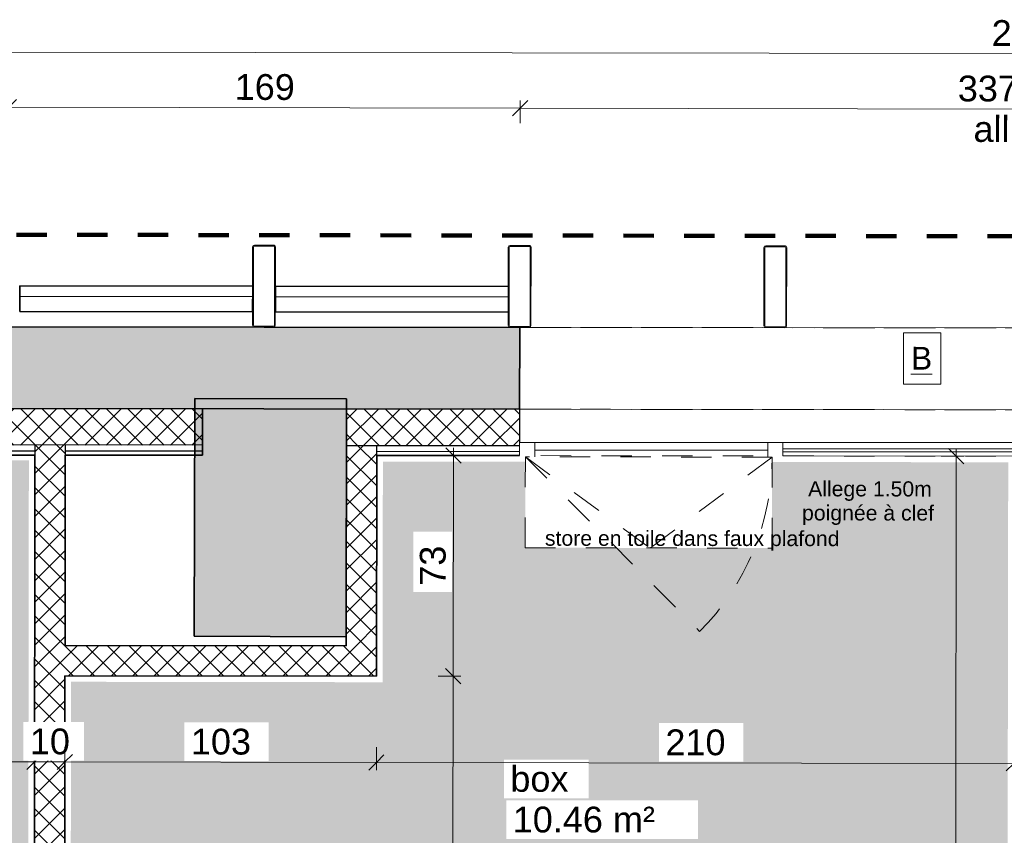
# Model space of a CAD drawing. Header units: metres. Extents: x 107 to 154, y -7 to 138.
# Tile 39 of 62: x 122.37 to 125.62, y 132.83 to 135.52. Entities that reach past the tile are written whole.
import ezdxf

# ---------------------------------------------------------------- set-up
doc = ezdxf.new("R2010")
doc.units = ezdxf.units.M
for name, pattern in [('Caché', [0.003, 0.002, -0.001]), ('Centre', [0.0125, 0.0025, -0.001875, 0.00625, -0.001875]), ('Projeté', [0.003969, 0.002381, -0.001587])]:
    doc.linetypes.add(name, pattern=pattern)
for name, color, linetype, lineweight in [('A-ANNO-DIMS', 7, 'Continuous', 20), ('A-ANNO-DIMS-50', 7, 'Continuous', 20), ('A-AREA-IDEN', 7, 'Continuous', 20), ('A-DETL-GENF', 7, 'Continuous', 18), ('A-DETL-HDLN', 7, 'Caché', 18), ('A-GENM', 7, 'Continuous', 18), ('A-GLAZ', 7, 'Continuous', 18), ('A-GLAZ-CURT', 7, 'Continuous', 18), ('A-GLAZ-CWMG', 7, 'Continuous', 18), ('A-WALL', 7, 'Continuous', 18), ('G-ANNO-TEXT', 7, 'Continuous', 20), ('I-WALL', 7, 'Continuous', 18), ('S-COLS', 7, 'Continuous', 18)]:
    doc.layers.add(name, color=color, linetype=linetype, lineweight=lineweight)
doc.layers.add('A-DETL', color=7, linetype='Continuous', lineweight=18, true_color=0x00a600)
doc.layers.add('A-WALL-PATT', color=7, linetype='Continuous', true_color=0x2a2a2a)
doc.styles.add('Arial_4', font='arial.ttf', dxfattribs={"height": 0.075})
doc.styles.add('Arial_5', font='arial.ttf', dxfattribs={"height": 0.085})
doc.styles.add('Arial_8', font='arial.ttf', dxfattribs={"height": 0.05})
doc.dimstyles.new('GRZRIG_Cotes_linéaires_-Arial_1_7', dxfattribs={"dimscale": 0.3048, "dimtxt": 0.086722, "dimasz": 0.164042, "dimexe": 0.082021, "dimexo": 0.0625, "dimgap": 8.2021e-05, "dimtad": 1, "dimdec": 0, "dimlfac": 100, "dimzin": 0, "dimdsep": 46, "dimtxsty": 'Arial_5', "dimblk1": 'OBLIQUE', "dimblk2": 'OBLIQUE', "dimsah": 1, "dimcen": 0.09, "dimdle": 0.082021, "dimazin": 0, "dimtfac": 1, "dimtdec": 4, "dimtix": 1, "dimtmove": 0, "dimatfit": 3, "dimfxl": 0.164042, "dimfxlon": 1, "dimtvp": 1, "dimtolj": 1, "dimtzin": 0, "dimarcsym": 2})
doc.dimstyles.new('GRZRIG_Cotes_linéaires_-Arial_1_7_op', dxfattribs={"dimscale": 0.3048, "dimtxt": 0.086722, "dimasz": 0.164042, "dimexe": 0.082021, "dimexo": 0.0625, "dimgap": 8.2021e-05, "dimtad": 1, "dimdec": 0, "dimlfac": 100, "dimzin": 0, "dimdsep": 46, "dimtxsty": 'Arial_5', "dimblk1": 'OBLIQUE', "dimblk2": 'OBLIQUE', "dimsah": 1, "dimcen": 0.09, "dimdle": 0.082021, "dimazin": 0, "dimtfac": 1, "dimtdec": 4, "dimtix": 1, "dimtmove": 0, "dimatfit": 3, "dimfxl": 0.164042, "dimfxlon": 1, "dimtvp": 1, "dimtfill": 1, "dimtolj": 1, "dimtzin": 0, "dimarcsym": 2})
pattern_1 = [(45, (0, 0), (-0.035355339, 0.035355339), []), (135, (0, 0), (-0.035355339, -0.035355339), [])]

# ---------------------------------------------------------------- blocks, each defined once
blk = doc.blocks.new('Profil creux rectangulaire RHS - 270x75RHS-V39-DCE-R-1 Proj 50')
at = {"layer": 'S-COLS'}
for p, q in [((0.0315, 0.135), (-0.0315, 0.135)), ((-0.0315, 0.132), (0.0315, 0.132)), ((-0.0375, 0.129), (-0.0375, 0)), ((-0.0345, -0.129), (-0.0345, 0.129)), ((0.0345, 0.129), (0.0345, -0.129)), ((0.0375, -0.129), (0.0375, 0.129)), ((-0.0375, -0.085), (-0.0375, -0.129)), ((0.0315, -0.132), (-0.0315, -0.132))]:
    blk.add_line(p, q, dxfattribs=at)
for centre, radius, start, end in [((-0.0315, 0.129), 0.006, 90, 180), ((-0.0315, 0.129), 0.003, 90, 180), ((0.0315, 0.129), 0.006, 360, 90), ((0.0315, 0.129), 0.003, 0, 90), ((-0.0315, -0.129), 0.006, 180, 270), ((-0.0315, -0.129), 0.003, 180, 270), ((0.0315, -0.129), 0.006, 270, 360), ((0.0315, -0.129), 0.003, 270, 360)]:
    blk.add_arc(centre, radius, start, end, dxfattribs=at)
blk = doc.blocks.new('Profil creux rectangulaire RHS - 270x75RHS-V41-DCE-R-1 Proj 50')
at = {"layer": 'S-COLS'}
for p, q in [((0.0315, 0.135), (-0.0315, 0.135)), ((-0.0315, 0.132), (0.0315, 0.132)), ((-0.0375, 0.129), (-0.0375, -0.129)), ((-0.0345, -0.129), (-0.0345, 0.129)), ((0.0345, 0.129), (0.0345, -0.129)), ((0.0375, -0.129), (0.0375, 0.129)), ((0.0315, -0.132), (-0.0315, -0.132))]:
    blk.add_line(p, q, dxfattribs=at)
for centre, radius, start, end in [((-0.0315, 0.129), 0.006, 90, 180), ((-0.0315, 0.129), 0.003, 90, 180), ((0.0315, 0.129), 0.006, 360, 90), ((0.0315, 0.129), 0.003, 0, 90), ((-0.0315, -0.129), 0.006, 180, 270), ((-0.0315, -0.129), 0.003, 180, 270), ((0.0315, -0.129), 0.006, 270, 360), ((0.0315, -0.129), 0.003, 270, 360)]:
    blk.add_arc(centre, radius, start, end, dxfattribs=at)
blk = doc.blocks.new('OMD_Ouvrant - Oscillo Battant-4982624-DCE-R-1 Proj 50')
at = {"layer": 'A-GLAZ'}
for p, q in [((-0.3838, -0.0216), (-0.3838, 0)), ((-0.3838, 0), (0.3838, 0)), ((0.3838, 0), (0.3838, -0.0229))]:
    blk.add_line(p, q, dxfattribs=at)
blk = doc.blocks.new('Meneau rectangulaire - 50x50-4729527-DCE-R-1 Proj 50')
at = {"layer": 'A-GLAZ-CWMG'}
blk.add_line((124.8382, 134.1215), (124.0705, 134.1214), dxfattribs=at)
blk = doc.blocks.new('Meneau rectangulaire - 50x50-V71-DCE-R-1 Proj 50')
at = {"layer": 'A-GLAZ-CWMG'}
for p, q in [((0, -0.025), (0, 0.0178)), ((-0.05, -0.025), (-0.05, 0)), ((-0.05, -0.025), (0, -0.025))]:
    blk.add_line(p, q, dxfattribs=at)
blk = doc.blocks.new('Panneau système - Vitré-4864169-DCE-R-1 Proj 50')
at = {"layer": 'A-GLAZ-CURT'}
for p, q in [((-0.3835, 0.005), (0.3835, 0.005)), ((-0.3835, -0.005), (-0.3835, 0.005)), ((0.3835, -0.005), (0.3835, 0.005)), ((0.3835, -0.005), (-0.3835, -0.005))]:
    blk.add_line(p, q, dxfattribs=at)
blk = doc.blocks.new('Meneau rectangulaire - 50x50-4864165-DCE-R-1 Proj 50')
at = {"layer": 'A-GLAZ-CWMG'}
for p, q in [((125.6553, 134.1215), (124.8882, 134.1215)), ((124.8882, 134.0776), (125.6553, 134.0766))]:
    blk.add_line(p, q, dxfattribs=at)
blk = doc.blocks.new('Meneau rectangulaire - 50x50-V77-DCE-R-1 Proj 50')
at = {"layer": 'A-GLAZ-CWMG'}
for p, q in [((0.025, -0.025), (0.025, 0.0189)), ((-0.025, -0.025), (-0.025, 0)), ((-0.025, -0.025), (0.025, -0.025))]:
    blk.add_line(p, q, dxfattribs=at)
blk = doc.blocks.new('Ouverture-Fenêtre-Carrée - 3370x 1000mm-4885515-DCE-R-1 Proj 50')
at = {"layer": 'A-GENM'}
blk.add_line((-1.6932, -0.135), (-1.6932, 0.135), dxfattribs=at)
at = {"layer": 'A-GENM', "linetype": 'Projeté'}
for p, q in [((-1.6932, 0.135), (1.6768, 0.135)), ((1.6768, -0.135), (-1.6932, -0.135))]:
    blk.add_line(p, q, dxfattribs=at)
blk = doc.blocks.new('Ouverture-Fenêtre-Carrée - 3370x 1000mm-4899162-DCE-R-1 Proj 50')
at = {"layer": 'A-GENM', "linetype": 'Projeté'}
for p, q in [((1.6768, 0.135), (-1.6932, 0.135)), ((-1.6932, -0.135), (1.6768, -0.135))]:
    blk.add_line(p, q, dxfattribs=at)
at = {"layer": 'A-GENM'}
blk.add_line((-1.6932, 0.135), (-1.6932, -0.135), dxfattribs=at)
blk = doc.blocks.new('Ouverture-Fenêtre-Carrée - 3370x 1000mm-4899175-DCE-R-1 Proj 50')
at = {"layer": 'A-GENM'}
blk.add_line((-1.6932, -0.0765), (-1.6932, 0.0765), dxfattribs=at)
at = {"layer": 'A-GENM', "linetype": 'Projeté'}
for p, q in [((-1.6932, 0.0765), (1.6768, 0.0765)), ((1.6768, -0.0765), (-1.6932, -0.0765))]:
    blk.add_line(p, q, dxfattribs=at)
blk = doc.blocks.new('DIMBLOCK46-DCE-R-1 Proj 50')
at = {"layer": 'A-ANNO-DIMS-50'}
for p, q in [((119.7177, 133.0725), (119.7178, 133.1225)), ((122.4219, 133.0685), (122.4219, 133.1185)), ((119.7177, 133.0725), (119.6927, 133.0475)), ((119.7177, 133.0725), (119.7428, 133.0975)), ((119.7177, 133.0725), (122.4219, 133.0685)), ((119.7177, 133.0725), (119.7177, 133.0475)), ((122.4219, 133.0685), (122.3968, 133.0436)), ((122.4219, 133.0685), (122.4218, 133.0435)), ((122.4219, 133.0685), (122.4469, 133.0935))]:
    blk.add_line(p, q, dxfattribs=at)
at = {"layer": 'A-ANNO-DIMS-50', "color": 0, "insert": (120.9719, 133.181), "char_height": 0.085, "width": 0.23535, "attachment_point": 1, "rotation": 359.9159, "line_spacing_factor": 0.941778, "style": 'Arial_5', "bg_fill": 3, "box_fill_scale": 1.25, "bg_fill_color": 256, "bg_fill_true_color": 13158600, "bg_fill_transparency": 0}
blk.add_mtext('270', dxfattribs=at)
blk = doc.blocks.new('_Oblique')
at = {"color": 0, "linetype": 'ByBlock', "lineweight": -2}
blk.add_line((-0.5, -0.5), (0.5, 0.5), dxfattribs=at)
blk = doc.blocks.new('DIMBLOCK47-DCE-R-1 Proj 50')
at = {"layer": 'A-ANNO-DIMS-50'}
for p, q in [((122.4219, 133.0685), (122.4219, 133.1185)), ((122.5219, 133.0684), (122.5219, 133.1184)), ((122.4219, 133.0685), (122.3968, 133.0436)), ((122.4219, 133.0685), (122.4218, 133.0435)), ((122.4219, 133.0685), (122.4469, 133.0935)), ((122.4219, 133.0685), (122.5219, 133.0684)), ((122.5219, 133.0684), (122.4968, 133.0434)), ((122.5219, 133.0684), (122.5218, 133.0434)), ((122.5219, 133.0684), (122.5469, 133.0934))]:
    blk.add_line(p, q, dxfattribs=at)
at = {"layer": 'A-ANNO-DIMS-50', "color": 0, "insert": (122.4067, 133.1789), "char_height": 0.085, "width": 0.1569, "attachment_point": 1, "rotation": 359.9159, "line_spacing_factor": 0.941778, "style": 'Arial_5', "bg_fill": 3, "box_fill_scale": 1.25, "bg_fill_color": 256, "bg_fill_true_color": 13158600, "bg_fill_transparency": 0}
blk.add_mtext('10', dxfattribs=at)
blk = doc.blocks.new('DIMBLOCK48-DCE-R-1 Proj 50')
at = {"layer": 'A-ANNO-DIMS-50'}
for p, q in [((122.5219, 133.0684), (122.5219, 133.1184)), ((123.5485, 133.0669), (123.5485, 133.1169)), ((122.5219, 133.0684), (122.4968, 133.0434)), ((122.5219, 133.0684), (122.5218, 133.0434)), ((122.5219, 133.0684), (122.5469, 133.0934)), ((122.5219, 133.0684), (123.5485, 133.0669)), ((123.5485, 133.0669), (123.5735, 133.0918)), ((123.5485, 133.0669), (123.5234, 133.0419)), ((123.5485, 133.0669), (123.5484, 133.0419))]:
    blk.add_line(p, q, dxfattribs=at)
at = {"layer": 'A-ANNO-DIMS-50', "color": 0, "insert": (122.9373, 133.1782), "char_height": 0.085, "width": 0.23535, "attachment_point": 1, "rotation": 359.9159, "line_spacing_factor": 0.941778, "style": 'Arial_5', "bg_fill": 3, "box_fill_scale": 1.25, "bg_fill_color": 256, "bg_fill_true_color": 13158600, "bg_fill_transparency": 0}
blk.add_mtext('103', dxfattribs=at)
blk = doc.blocks.new('DIMBLOCK49-DCE-R-1 Proj 50')
at = {"layer": 'A-ANNO-DIMS-50'}
for p, q in [((123.5485, 133.0669), (123.5485, 133.1169)), ((125.6493, 133.0638), (125.6493, 133.1138)), ((123.5485, 133.0669), (123.5735, 133.0918)), ((125.6493, 133.0638), (125.6743, 133.0888)), ((123.5485, 133.0669), (123.5234, 133.0419)), ((123.5485, 133.0669), (123.5484, 133.0419)), ((123.5485, 133.0669), (125.6493, 133.0638)), ((125.6493, 133.0638), (125.6242, 133.0388)), ((125.6493, 133.0638), (125.6492, 133.0388))]:
    blk.add_line(p, q, dxfattribs=at)
at = {"layer": 'A-ANNO-DIMS-50', "color": 0, "insert": (124.501, 133.1759), "char_height": 0.085, "width": 0.23535, "attachment_point": 1, "rotation": 359.9159, "line_spacing_factor": 0.941778, "style": 'Arial_5', "bg_fill": 3, "box_fill_scale": 1.25, "bg_fill_color": 256, "bg_fill_true_color": 13158600, "bg_fill_transparency": 0}
blk.add_mtext('210', dxfattribs=at)
blk = doc.blocks.new('DIMBLOCK113-DCE-R-1 Proj 50')
at = {"layer": 'A-ANNO-DIMS-50'}
for p, q in [((123.8016, 133.3511), (123.7767, 133.3762)), ((123.8016, 133.3511), (123.7516, 133.3512)), ((123.7982, 130.5535), (123.8016, 133.3511)), ((123.8016, 133.3511), (123.8266, 133.3261)), ((123.8016, 133.3511), (123.8266, 133.3511)), ((123.7982, 130.5785), (123.7732, 130.6036)), ((123.7982, 130.5785), (122.5267, 130.5801)), ((123.7982, 130.5785), (123.8232, 130.5535)), ((123.7982, 130.5785), (123.8232, 130.5785))]:
    blk.add_line(p, q, dxfattribs=at)
at = {"layer": 'A-ANNO-DIMS-50', "color": 0, "insert": (123.6895, 131.8668), "char_height": 0.085, "width": 0.23535, "attachment_point": 1, "rotation": 90, "line_spacing_factor": 0.941778, "style": 'Arial_5', "bg_fill": 3, "box_fill_scale": 1.25, "bg_fill_color": 256, "bg_fill_true_color": 13158600, "bg_fill_transparency": 0}
blk.add_mtext('277', dxfattribs=at)
blk = doc.blocks.new('DIMBLOCK114-DCE-R-1 Proj 50')
at = {"layer": 'A-ANNO-DIMS-50'}
for p, q in [((123.8025, 134.0789), (123.7525, 134.079)), ((123.8025, 134.0789), (123.7775, 134.1039)), ((123.8016, 133.3511), (123.8025, 134.1039)), ((123.8025, 134.0789), (123.8275, 134.0539)), ((123.8025, 134.0789), (123.8275, 134.0789)), ((123.8016, 133.3511), (123.7767, 133.3762)), ((123.8016, 133.3511), (123.7516, 133.3512)), ((123.8016, 133.3511), (123.8266, 133.3261)), ((123.8016, 133.3511), (123.8266, 133.3511))]:
    blk.add_line(p, q, dxfattribs=at)
at = {"layer": 'A-ANNO-DIMS-50', "color": 0, "insert": (123.6917, 133.6497), "char_height": 0.085, "width": 0.1569, "attachment_point": 1, "rotation": 90, "line_spacing_factor": 0.941778, "style": 'Arial_5', "bg_fill": 3, "box_fill_scale": 1.25, "bg_fill_color": 256, "bg_fill_true_color": 13158600, "bg_fill_transparency": 0}
blk.add_mtext('73', dxfattribs=at)
blk = doc.blocks.new('DIMBLOCK115-DCE-R-1 Proj 50')
at = {"layer": 'A-ANNO-DIMS-50'}
for p, q in [((125.4593, 134.0769), (125.4093, 134.0769)), ((125.4593, 134.0769), (125.4343, 134.1019)), ((125.4547, 130.3869), (125.4593, 134.1019)), ((125.4593, 134.0769), (125.4842, 134.0518)), ((125.4593, 134.0769), (125.4843, 134.0768)), ((125.4547, 130.4119), (125.4297, 130.4119)), ((125.4547, 130.4119), (125.4298, 130.4369)), ((125.4547, 130.4119), (125.4797, 130.3868)), ((125.4547, 130.4119), (125.5653, 130.4117))]:
    blk.add_line(p, q, dxfattribs=at)
at = {"layer": 'A-ANNO-DIMS-50', "color": 0, "insert": (125.3466, 132.1463), "char_height": 0.085, "width": 0.23535, "attachment_point": 1, "rotation": 90, "line_spacing_factor": 0.941778, "style": 'Arial_5', "bg_fill": 3, "box_fill_scale": 1.25, "bg_fill_color": 256, "bg_fill_true_color": 13158600, "bg_fill_transparency": 0}
blk.add_mtext('367', dxfattribs=at)
blk = doc.blocks.new('DIMBLOCK125-DCE-R-1 Proj 50')
at = {"layer": 'A-ANNO-DIMS-50'}
for p, q in [((124.0222, 135.2245), (124.0473, 135.2495)), ((124.0222, 135.2245), (124.0223, 135.2495)), ((127.3922, 135.2173), (127.4173, 135.2423)), ((127.3922, 135.2173), (127.3923, 135.2423)), ((124.0222, 135.2245), (123.9972, 135.1996)), ((124.0222, 135.2245), (124.0221, 135.1745)), ((127.3922, 135.2173), (124.0222, 135.2245)), ((127.3922, 135.2173), (127.3672, 135.1924)), ((127.3922, 135.2173), (127.3921, 135.1673))]:
    blk.add_line(p, q, dxfattribs=at)
at = {"layer": 'A-ANNO-DIMS-50', "color": 0, "char_height": 0.085, "attachment_point": 1, "rotation": 359.8774, "line_spacing_factor": 0.941778, "style": 'Arial_5'}
for s, insert, width in [('337 x100', (125.4647, 135.3318), 0.582772), ('all. 150', (125.5164, 135.1982), 0.457892)]:
    blk.add_mtext(s, dxfattribs=dict(at, insert=insert, width=width))
blk = doc.blocks.new('DIMBLOCK126-DCE-R-1 Proj 50')
at = {"layer": 'A-ANNO-DIMS-50'}
for p, q in [((122.3369, 135.2281), (122.362, 135.2531)), ((122.3369, 135.2281), (122.337, 135.2531)), ((124.0222, 135.2245), (124.0473, 135.2495)), ((124.0222, 135.2245), (124.0223, 135.2495)), ((122.3369, 135.2281), (122.3118, 135.2032)), ((122.3369, 135.2281), (122.3368, 135.1781)), ((124.0222, 135.2245), (122.3369, 135.2281)), ((124.0222, 135.2245), (123.9972, 135.1996)), ((124.0222, 135.2245), (124.0221, 135.1745))]:
    blk.add_line(p, q, dxfattribs=at)
at = {"layer": 'A-ANNO-DIMS-50', "color": 0, "insert": (123.0817, 135.3369), "char_height": 0.085, "width": 0.23535, "attachment_point": 1, "rotation": 359.8774, "line_spacing_factor": 0.941778, "style": 'Arial_5'}
blk.add_mtext('169', dxfattribs=at)
blk = doc.blocks.new('DIMBLOCK129-DCE-R-1 Proj 50')
at = {"layer": 'A-ANNO-DIMS-50'}
for p, q in [((115.1137, 135.4197), (115.1138, 135.4447)), ((115.1137, 135.4197), (115.1388, 135.4446)), ((136.325, 135.3885), (115.0887, 135.4197)), ((115.1137, 135.4197), (115.0887, 135.3947)), ((115.1137, 135.4197), (115.1136, 135.3697)), ((136.3, 135.3885), (136.325, 135.4135)), ((136.3, 135.3885), (136.3, 135.4135)), ((136.3, 135.3885), (136.2749, 135.3636)), ((136.3, 135.3885), (136.2999, 135.3385))]:
    blk.add_line(p, q, dxfattribs=at)
at = {"layer": 'A-ANNO-DIMS-50', "color": 0, "insert": (125.5763, 135.5147), "char_height": 0.085, "width": 0.3138, "attachment_point": 1, "rotation": 359.9159, "line_spacing_factor": 0.941778, "style": 'Arial_5'}
blk.add_mtext('2119', dxfattribs=at)

msp = doc.modelspace()

# ---------------------------------------------------------------- hatches: boundary and pattern name
at = {"layer": 'A-DETL-GENF', "true_color": 0x00ffff}
h = msp.add_hatch(color=4, dxfattribs=at)
h.paths.add_polyline_path([(125.7654, 130.4219), (128.8556, 130.5793), (128.8597, 133.3237), (127.8297, 133.3252), (127.8307, 134.054), (127.3635, 134.0545), (127.3631, 133.7738), (126.5497, 133.7748), (126.5497, 134.0555), (125.7707, 134.0565), (125.7655, 130.5119)])
h.paths.add_polyline_path([(125.6254, 130.4327), (125.6307, 134.0567), (124.8527, 134.0576), (124.8523, 133.7736), (124.039, 133.7749), (124.039, 134.0586), (123.5699, 134.0592), (123.5689, 133.3314), (122.5423, 133.3329), (122.5382, 130.5991), (125.6136, 130.4334)])
h.paths.add_polyline_path([(128.9956, 130.5864), (132.696, 130.7749), (132.7023, 133.2025), (131.6982, 133.204), (131.6995, 134.0487), (131.5795, 134.0487), (131.5791, 133.7675), (130.7657, 133.7685), (130.7657, 134.0487), (129.9088, 134.0487), (129.9084, 133.7673), (129.095, 133.7687), (129.095, 134.0487), (129.0007, 134.0487), (128.9977, 132.0273)])
h.paths.add_polyline_path([(122.3983, 130.6066), (122.4033, 134.0627), (122.3101, 134.0629), (122.3097, 133.7788), (121.4963, 133.7798), (121.4963, 134.0639), (120.6463, 134.0649), (120.6459, 133.7786), (119.8326, 133.78), (119.8326, 134.0659), (119.7392, 134.066), (119.738, 133.2281), (118.7342, 133.2296), (118.7306, 130.7753), (119.2823, 130.7745), (122.2954, 130.6122)])
at = {"layer": 'A-WALL-PATT'}
h = msp.add_hatch(color=256, dxfattribs=at)
h.paths.add_polyline_path([(136.3481, 134.2165), (136.3481, 134.4865), (131.6007, 134.4923), (131.6007, 134.2223), (136.1713, 134.2167)])
h.paths.add_polyline_path([(129.0704, 134.2254), (129.0704, 134.4954), (127.3907, 134.4975), (127.3907, 134.2275), (128.9317, 134.2256)])
h.paths.add_polyline_path([(124.0204, 134.2316), (124.0207, 134.5016), (122.3353, 134.5037), (122.335, 134.2337), (123.502, 134.2323)])
h.paths.add_polyline_path([(119.805, 134.2368), (119.8054, 134.5068), (115.0622, 134.5127), (115.0621, 134.2427), (119.2789, 134.2375)])
at = {"layer": 'A-WALL-PATT', "lineweight": 18, "true_color": 0x7e7e7e}
h = msp.add_hatch(dxfattribs=at)
h.set_pattern_fill('FP_1', color=8, style=0, pattern_type=2)
h.set_pattern_definition(pattern_1)
h.paths.add_polyline_path([(122.9757, 134.1129), (122.9758, 134.2329), (122.335, 134.2337), (122.335, 134.1137), (122.8987, 134.113)])
h.paths.add_polyline_path([(119.8049, 134.1168), (119.8048, 134.2368), (119.1139, 134.2377), (119.1138, 134.1177), (119.8048, 134.1168)])
at = {"layer": 'A-WALL-PATT'}
for points in [[(123.4504, 134.2324), (123.4505, 134.2656), (122.9505, 134.2669), (122.9504, 134.233)], [(123.4484, 133.4816), (123.4504, 134.2324), (122.9504, 134.233), (122.9484, 133.4829)]]:
    msp.add_hatch(color=256, dxfattribs=at).paths.add_polyline_path(points)
at = {"layer": 'A-WALL-PATT', "lineweight": 18, "true_color": 0x7e7e7e}
h = msp.add_hatch(dxfattribs=at)
h.set_pattern_fill('FP_1', color=8, style=0, pattern_type=2)
h.set_pattern_definition(pattern_1)
h.paths.add_polyline_path([(127.9508, 134.1068), (127.951, 134.2268), (127.3904, 134.2275), (127.3904, 134.1075), (127.8508, 134.1069)])
h.paths.add_polyline_path([(124.0202, 134.1116), (124.0202, 134.2316), (123.4502, 134.2324), (123.45, 134.1124), (124.0202, 134.1116)])
at = {"layer": 'A-WALL-PATT', "lineweight": 18}
h = msp.add_hatch(dxfattribs=at)
h.set_pattern_fill('FP_1', style=0, pattern_type=2)
h.set_pattern_definition(pattern_1)
h.paths.add_polyline_path([(122.5182, 130.5801), (122.5234, 134.1135), (122.4234, 134.1136), (122.4182, 130.5855)])
h = msp.add_hatch(dxfattribs=at)
h.set_pattern_fill('FP_1', style=0, pattern_type=2)
h.set_pattern_definition(pattern_1)
h.paths.add_polyline_path([(123.549, 133.4515), (123.55, 134.1122), (123.45, 134.1124), (123.449, 133.4516), (123.502, 133.4515)])
h = msp.add_hatch(dxfattribs=at)
h.set_pattern_fill('FP_1', style=0, pattern_type=2)
h.set_pattern_definition(pattern_1)
h.paths.add_polyline_path([(123.5489, 133.3515), (123.5489, 133.4515), (122.5224, 133.453), (122.5223, 133.353), (123.502, 133.3515)])

# ---------------------------------------------------------------- linework, layer by layer
at = {"layer": 'A-DETL', "color": 1, "linetype": 'Centre', "lineweight": 100, "true_color": 0xff0000}
msp.add_line((114.7626, 134.8181), (135.3825, 134.7878), dxfattribs=at)
at = {"layer": 'A-DETL-HDLN'}
for p, q in [((124.0394, 134.0749), (124.039, 133.7749)), ((124.8528, 134.0736), (124.0394, 134.0749)), ((124.0394, 134.0749), (124.4508, 133.7737)), ((124.0394, 134.0749), (124.6137, 133.499)), ((124.8527, 134.0738), (124.4508, 133.7737)), ((124.8523, 133.7736), (124.8528, 134.0736)), ((124.039, 133.7749), (124.8523, 133.7736))]:
    msp.add_line(p, q, dxfattribs=at)
msp.add_arc((124.0394, 134.0749), 0.8133, 314.9159, 359.9159, dxfattribs=at)
at = {"layer": 'A-WALL', "lineweight": 35}
for p, q in [((122.373, 134.5537), (122.3731, 134.6387)), ((122.3731, 134.6387), (123.1408, 134.6377)), ((123.1407, 134.5527), (123.1408, 134.6377)), ((123.2157, 134.5526), (123.2158, 134.6376)), ((123.2158, 134.6376), (123.9835, 134.6367)), ((123.9834, 134.5517), (123.9835, 134.6367)), ((123.1407, 134.5527), (122.373, 134.5537)), ((123.9834, 134.5517), (123.2157, 134.5526)), ((122.3353, 134.5037), (124.0207, 134.5016)), ((124.0204, 134.2316), (124.0207, 134.5016)), ((122.9484, 133.4829), (122.9505, 134.2669)), ((122.9505, 134.2669), (123.4505, 134.2656)), ((123.4484, 133.4816), (123.4505, 134.2656)), ((122.335, 134.2337), (124.0204, 134.2316)), ((122.9484, 133.4829), (123.4484, 133.4816))]:
    msp.add_line(p, q, dxfattribs=at)
at = {"layer": 'A-WALL', "lineweight": 25}
for p, q in [((123.1408, 134.6027), (122.3731, 134.6037)), ((123.9834, 134.6017), (123.2158, 134.6026)), ((122.9757, 134.1129), (122.3346, 134.1137)), ((122.4234, 134.1136), (122.4234, 134.0806)), ((122.5234, 134.1135), (122.5234, 134.0805)), ((123.45, 134.1124), (124.0202, 134.1116)), ((123.55, 134.0792), (123.55, 134.1122)), ((122.4234, 134.0936), (122.3346, 134.0937)), ((122.9756, 134.0929), (122.5234, 134.0935)), ((124.0202, 134.0916), (123.55, 134.0922))]:
    msp.add_line(p, q, dxfattribs=at)
at = {"layer": 'A-WALL'}
for p, q in [((124.0207, 134.5016), (127.3907, 134.4975)), ((127.3904, 134.2275), (124.021, 134.2316))]:
    msp.add_line(p, q, dxfattribs=at)
at = {"layer": 'G-ANNO-TEXT', "flags": 128}
msp.add_lwpolyline([(125.2853, 134.4833), (125.4083, 134.4831), (125.4081, 134.3141), (125.2851, 134.3143)], close=True, dxfattribs=at)
at = {"layer": 'I-WALL', "lineweight": 35}
for p, q in [((122.9756, 134.0799), (122.9758, 134.2329)), ((123.449, 133.4516), (123.4502, 134.2324)), ((122.4234, 134.0806), (122.3346, 134.0807)), ((122.4182, 130.5855), (122.4234, 134.0806)), ((122.5234, 134.0805), (122.5224, 133.453)), ((122.9756, 134.0799), (122.5234, 134.0805)), ((123.55, 134.0792), (123.5489, 133.3515)), ((123.55, 134.0792), (124.0202, 134.0786)), ((122.5224, 133.453), (123.449, 133.4516)), ((122.5223, 133.353), (122.5182, 130.5801)), ((123.5489, 133.3515), (122.5223, 133.353))]:
    msp.add_line(p, q, dxfattribs=at)
at = {"layer": 'I-WALL'}
for p, q in [((124.0202, 134.0786), (124.0204, 134.2316)), ((124.0204, 134.2316), (124.021, 134.2316)), ((124.021, 134.2316), (124.0208, 134.1214))]:
    msp.add_line(p, q, dxfattribs=at)

# ---------------------------------------------------------------- block references
at = {"layer": 'A-GENM', "rotation": 359.9294002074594}
for name, p in [('Ouverture-Fenêtre-Carrée - 3370x 1000mm-4885515-DCE-R-1 Proj 50', (125.7137, 134.3646)), ('Ouverture-Fenêtre-Carrée - 3370x 1000mm-4899162-DCE-R-1 Proj 50', (125.7137, 134.3646)), ('Ouverture-Fenêtre-Carrée - 3370x 1000mm-4899175-DCE-R-1 Proj 50', (125.7135, 134.1531))]:
    msp.add_blockref(name, p, dxfattribs=at)
at = {"layer": 'A-GLAZ', "rotation": 0.0009573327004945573}
msp.add_blockref('OMD_Ouvrant - Oscillo Battant-4982624-DCE-R-1 Proj 50', (124.4543, 134.0965), dxfattribs=at)
at = {"layer": 'A-GLAZ-CURT', "rotation": 0.0009573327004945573}
msp.add_blockref('Panneau système - Vitré-4864169-DCE-R-1 Proj 50', (125.2717, 134.0965), dxfattribs=at)
at = {"layer": 'A-GLAZ-CWMG', "rotation": 180.0009573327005}
msp.add_blockref('Meneau rectangulaire - 50x50-V71-DCE-R-1 Proj 50', (124.0205, 134.0964), dxfattribs=at)
at = {"layer": 'A-GLAZ-CWMG'}
for name in ['Meneau rectangulaire - 50x50-4729527-DCE-R-1 Proj 50', 'Meneau rectangulaire - 50x50-4864165-DCE-R-1 Proj 50']:
    msp.add_blockref(name, (0, 0), dxfattribs=at)
at = {"layer": 'A-GLAZ-CWMG', "extrusion": (0, 0, -1), "rotation": 179.9990426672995}
msp.add_blockref('Meneau rectangulaire - 50x50-V77-DCE-R-1 Proj 50', (-124.8632, 134.0965), dxfattribs=at)
at = {"layer": 'S-COLS'}
for name, p, rotation in [('Profil creux rectangulaire RHS - 270x75RHS-V39-DCE-R-1 Proj 50', (123.178, 134.6377), 359.9294002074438), ('Profil creux rectangulaire RHS - 270x75RHS-V39-DCE-R-1 Proj 50', (124.0205, 134.6366), 359.9294002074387), ('Profil creux rectangulaire RHS - 270x75RHS-V41-DCE-R-1 Proj 50', (124.8632, 134.6356), 359.9294002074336)]:
    msp.add_blockref(name, p, dxfattribs=dict(at, rotation=rotation))

# ---------------------------------------------------------------- texts
at = {"layer": 'G-ANNO-TEXT', "attachment_point": 1, "rotation": 359.9159}
for s, insert, char_height, width, style in [('\\L\\LB', (125.3103, 134.4374), 0.075, 0.084177, 'Arial_4'), ('Allege 1.50m', (124.9713, 133.9944), 0.05, 0.481013, 'Arial_8'), ('poignée à clef ', (124.9513, 133.9151), 0.05, 0.541139, 'Arial_8'), ('store en toile dans faux plafond', (124.104, 133.8315), 0.05, 1.166455, 'Arial_8')]:
    msp.add_mtext(s, dxfattribs=dict(at, insert=insert, char_height=char_height, width=width, style=style))

# ---------------------------------------------------------------- dimensions: what is measured, and where the dimension line sits
at = {"layer": 'A-ANNO-DIMS'}
for base, p1, p2, angle, override, picture, middle in [((115.1137, 135.4197), (136.2999, 135.3385), (115.1136, 135.3697), 359.9159, {"dimpost": '<>', "dimfxl": 21.186286}, 'DIMBLOCK129-DCE-R-1 Proj 50', (125.7069, 135.4475)), ((122.3369, 135.2281), (124.0221, 135.1745), (122.3368, 135.1781), 359.8774, {"dimpost": '<>', "dimfxl": 1.685346}, 'DIMBLOCK126-DCE-R-1 Proj 50', (123.1797, 135.2698))]:
    dim = msp.add_linear_dim(base=base, p1=p1, p2=p2, angle=angle, dimstyle='GRZRIG_Cotes_linéaires_-Arial_1_7', override=override, dxfattribs=at)
    dim.commit()
    dim.dimension.update_dxf_attribs({"geometry": picture, "text_midpoint": middle})
dim = msp.add_linear_dim(base=(124.0222, 135.2245), p1=(127.3921, 135.1673), p2=(124.0221, 135.1745), angle=359.8774, text='<>\\Xall. 150', dimstyle='GRZRIG_Cotes_linéaires_-Arial_1_7', override={"dimpost": '<>x100', "dimfxl": 3.369999}, dxfattribs=at)
dim.commit()
dim.dimension.update_dxf_attribs({"geometry": 'DIMBLOCK125-DCE-R-1 Proj 50', "text_midpoint": (125.7072, 135.2209)})

# ---------------------------------------------------------------- next in the draw order: texts
at = {"layer": 'A-AREA-IDEN', "color": 251, "true_color": 0x505050, "char_height": 0.085, "attachment_point": 1, "style": 'Arial_5', "bg_fill": 3, "box_fill_scale": 1.25, "bg_fill_color": 256, "bg_fill_true_color": 13158600, "bg_fill_transparency": 0}
for s, insert, width in [('box', (123.99, 133.0552), 0.236498), ('10.46 m²', (123.9978, 132.9211), 0.58924)]:
    msp.add_mtext(s, dxfattribs=dict(at, insert=insert, width=width))

# ---------------------------------------------------------------- next in the draw order: dimensions: what is measured, and where the dimension line sits
at = {"layer": 'A-ANNO-DIMS'}
dim = msp.add_linear_dim(base=(122.4219, 133.0685), p1=(119.7178, 133.1225), p2=(122.4219, 133.1185), angle=359.9159, dimstyle='GRZRIG_Cotes_linéaires_-Arial_1_7_op', override={"dimpost": '<>', "dimfxl": 2.704149}, dxfattribs=at)
dim.commit()
dim.dimension.update_dxf_attribs({"geometry": 'DIMBLOCK46-DCE-R-1 Proj 50', "text_midpoint": (121.0699, 133.1139)})

# ---------------------------------------------------------------- next in the draw order: dimensions: what is measured, and where the dimension line sits
dim = msp.add_linear_dim(base=(122.5219, 133.0684), p1=(122.4219, 133.1185), p2=(122.5219, 133.1184), angle=359.9159, dimstyle='GRZRIG_Cotes_linéaires_-Arial_1_7_op', override={"dimpost": '<>', "dimfxl": 0.1}, dxfattribs=at)
dim.commit()
dim.dimension.update_dxf_attribs({"geometry": 'DIMBLOCK47-DCE-R-1 Proj 50', "text_midpoint": (122.4719, 133.1119)})

# ---------------------------------------------------------------- next in the draw order: dimensions: what is measured, and where the dimension line sits
dim = msp.add_linear_dim(base=(123.5485, 133.0669), p1=(122.5219, 133.1184), p2=(123.5485, 133.1169), angle=359.9159, dimstyle='GRZRIG_Cotes_linéaires_-Arial_1_7_op', override={"dimpost": '<>', "dimfxl": 1.0266}, dxfattribs=at)
dim.commit()
dim.dimension.update_dxf_attribs({"geometry": 'DIMBLOCK48-DCE-R-1 Proj 50', "text_midpoint": (123.0352, 133.1111)})

# ---------------------------------------------------------------- next in the draw order: dimensions: what is measured, and where the dimension line sits
dim = msp.add_linear_dim(base=(125.6493, 133.0638), p1=(123.5485, 133.1169), p2=(125.6493, 133.1138), angle=359.9159, dimstyle='GRZRIG_Cotes_linéaires_-Arial_1_7_op', override={"dimpost": '<>', "dimfxl": 2.1008}, dxfattribs=at)
dim.commit()
dim.dimension.update_dxf_attribs({"geometry": 'DIMBLOCK49-DCE-R-1 Proj 50', "text_midpoint": (124.5989, 133.1088)})

# ---------------------------------------------------------------- next in the draw order: dimensions: what is measured, and where the dimension line sits
for base, p1, p2, override, picture, middle in [((125.4593, 134.0769), (125.5653, 130.4117), (125.4093, 134.0769), {"dimpost": '<>', "dimfxl": 3.66853}, 'DIMBLOCK115-DCE-R-1 Proj 50', (125.4135, 132.2444)), ((123.8016, 133.3511), (122.5267, 130.5801), (123.7516, 133.3512), {"dimpost": '<>', "dimfxl": 3.029753}, 'DIMBLOCK113-DCE-R-1 Proj 50', (123.7572, 131.9649))]:
    dim = msp.add_linear_dim(base=base, p1=p1, p2=p2, angle=89.9294, dimstyle='GRZRIG_Cotes_linéaires_-Arial_1_7_op', override=override, dxfattribs=at)
    dim.commit()
    dim.dimension.update_dxf_attribs({"geometry": picture, "text_midpoint": middle})

# ---------------------------------------------------------------- next in the draw order: dimensions: what is measured, and where the dimension line sits
dim = msp.add_linear_dim(base=(123.8025, 134.0789), p1=(123.7516, 133.3512), p2=(123.7525, 134.079), angle=89.9294, dimstyle='GRZRIG_Cotes_linéaires_-Arial_1_7_op', override={"dimpost": '<>', "dimfxl": 0.727768}, dxfattribs=at)
dim.commit()
dim.dimension.update_dxf_attribs({"geometry": 'DIMBLOCK114-DCE-R-1 Proj 50', "text_midpoint": (123.7586, 133.7151)})

doc.saveas('drawing.dxf')
